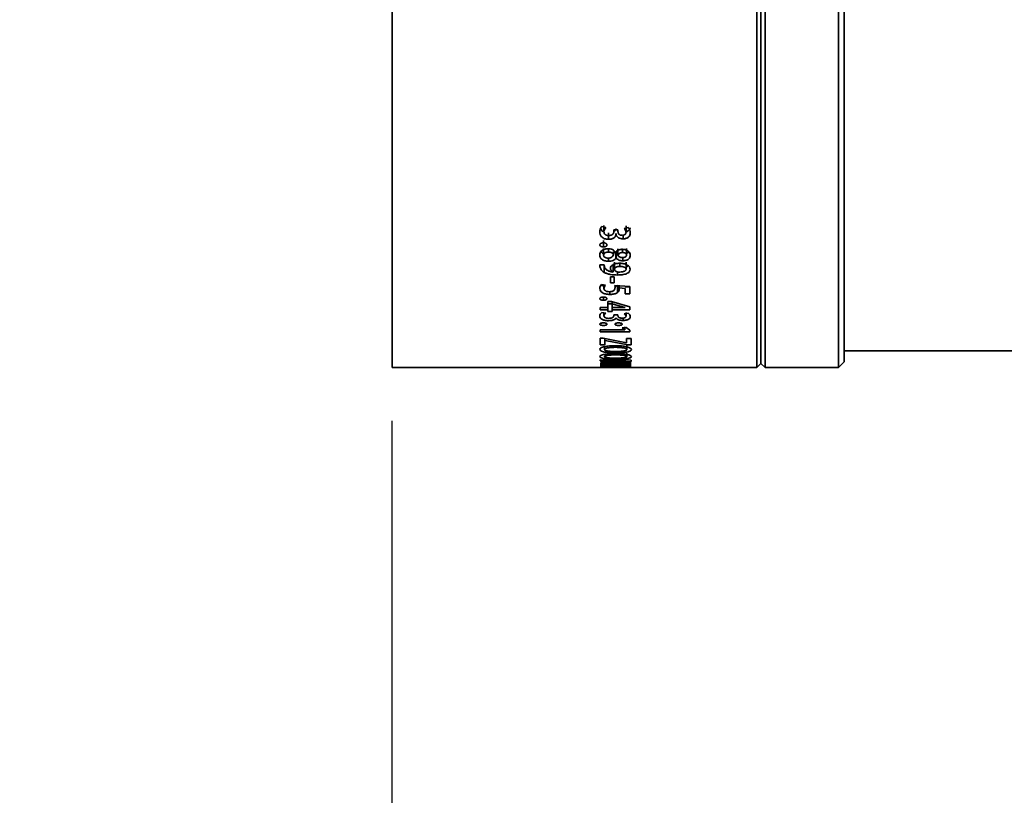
# Model space of a CAD drawing. Header units: millimetres. Extents: x 0 to 1118, y 0 to 864.
# Tile 66 of 86: x 393 to 422, y 498 to 522. Entities that reach past the tile are written whole.
import ezdxf

# ---------------------------------------------------------------- set-up
doc = ezdxf.new("R2010")
doc.units = ezdxf.units.MM
doc.layers.add('ALPHAREV', color=7, linetype='Continuous', lineweight=25)
doc.styles.add('SLDTEXTSTYLE0', font='TXT', dxfattribs={"width": 0.605})
doc.dimstyles.new('SLDDIMSTYLE0', dxfattribs={"dimtxt": 3.175, "dimasz": 4.572, "dimexe": 0, "dimexo": 0.0625, "dimgap": 0.79375, "dimtad": 0, "dimtih": 1, "dimtoh": 1, "dimdec": 0, "dimlfac": 4, "dimrnd": 1e-09, "dimzin": 12, "dimdsep": 46, "dimtxsty": 'SLDTEXTSTYLE0', "dimsah": 1, "dimcen": 0.09, "dimadec": 0, "dimazin": 3, "dimtfac": 1, "dimtofl": 0, "dimtmove": 0, "dimatfit": 3, "dimfxl": 1, "dimfrac": 2, "dimtolj": 1, "dimtzin": 12, "dimarcsym": 0})

# ---------------------------------------------------------------- blocks, each defined once
blk = doc.blocks.new('_D')
at = {"layer": 'ALPHAREV'}
for p, q in [((403.827, 509.456), (403.827, 348.138)), ((271.327, 384.956), (271.327, 348.138)), ((188.78, 359.484), (187.689, 359.484)), ((187.689, 359.484), (187.689, 354.611)), ((193.631, 359.484), (194.722, 359.484)), ((194.722, 359.484), (194.722, 354.611)), ((187.689, 354.611), (188.78, 354.611)), ((194.722, 354.611), (193.631, 354.611)), ((271.327, 349.738), (248.167, 349.738)), ((403.827, 349.738), (271.327, 349.738))]:
    blk.add_line(p, q, dxfattribs=at)
for points in [[(271.327, 349.738), (275.899, 348.976), (275.899, 350.5)], [(403.827, 349.738), (399.255, 350.5), (399.255, 348.976)]]:
    blk.add_solid(points, dxfattribs=at)
at = {"layer": 'ALPHAREV', "char_height": 3.175, "attachment_point": 1, "style": 'SLDTEXTSTYLE0'}
for s, insert in [('530', (179.321, 358.704)), ('21', (188.78, 358.704)), ('MIN', (197.004, 358.704)), ('LENS CLEARANCE FOR', (166.723, 353.103)), ('INSTALLATION/REMOVAL', (165.389, 348.231)), ('PLEASE OBSERVE PUBLISHED HAZARD DISTANCES', (136.902, 343.358))]:
    blk.add_mtext(s, dxfattribs=dict(at, insert=insert))

msp = doc.modelspace()

# ---------------------------------------------------------------- linework, layer by layer
at = {"color": 7, "linetype": 'Continuous', "lineweight": 35}
for p, q in [((403.827469, 511.056134), (403.827469, 545.806134)), ((414.777469, 511.056134), (414.777469, 545.806134)), ((414.902469, 511.181134), (414.902469, 545.681134)), ((415.027469, 511.056134), (415.027469, 545.806134)), ((417.225693, 511.056134), (417.225693, 545.806134)), ((417.402469, 511.232911), (417.402469, 545.629358)), ((410.246238, 515.267349), (410.123179, 515.292573)), ((410.191041, 515.32698), (410.191041, 515.135679)), ((410.609396, 515.191167), (410.48588, 515.191167)), ((410.48588, 515.140645), (410.48588, 515.191167)), ((410.609586, 515.142328), (410.609396, 515.191167)), ((410.914957, 515.263332), (410.795252, 515.238385)), ((410.853407, 515.311749), (410.853407, 515.120225)), ((410.172774, 514.879024), (410.172774, 514.681183)), ((410.327644, 515.104224), (410.327644, 514.909671)), ((410.550418, 515.081559), (410.550418, 515.03385)), ((410.550418, 515.03385), (410.553128, 515.033857)), ((410.553128, 515.084663), (410.553128, 515.033857)), ((410.767037, 515.031271), (410.767037, 514.925521)), ((410.178329, 514.435489), (410.178329, 514.636865)), ((410.322878, 514.527289), (410.322878, 514.624381)), ((410.604821, 514.425678), (410.604821, 514.627195)), ((410.745196, 514.512776), (410.745196, 514.609348)), ((410.866111, 514.435465), (410.866111, 514.636841)), ((410.325658, 514.351221), (410.325658, 514.250452)), ((410.479734, 514.44627), (410.479734, 514.54688)), ((410.540093, 514.527528), (410.535965, 514.527635)), ((410.551212, 514.547483), (410.551212, 514.344802)), ((410.551212, 514.344802), (410.555223, 514.34485)), ((410.555223, 514.54753), (410.588461, 514.518029)), ((410.555223, 514.54753), (410.555223, 514.34485)), ((410.757506, 514.360576), (410.757506, 514.265842)), ((410.199975, 514.14659), (410.066718, 514.146621)), ((410.066718, 514.146621), (410.069527, 514.08997)), ((410.191636, 514.12633), (410.191636, 513.9175)), ((410.198469, 514.146591), (410.198469, 514.131482)), ((410.202755, 514.09468), (410.199975, 514.14659)), ((410.46385, 514.137098), (410.46385, 513.928425)), ((410.46385, 514.058023), (410.525133, 514.053241)), ((410.507928, 514.013737), (410.507928, 514.221181)), ((410.670541, 514.097934), (410.670541, 514.189979)), ((410.853796, 514.013814), (410.853796, 514.221257)), ((410.496015, 513.787881), (410.383238, 513.787881)), ((410.383238, 513.601517), (410.383238, 513.787881)), ((410.46385, 513.928425), (410.462449, 513.926895)), ((410.496015, 513.601517), (410.496015, 513.787881)), ((410.59946, 513.940688), (410.59946, 513.837459)), ((410.2377, 513.532122), (410.114716, 513.549807)), ((410.191041, 513.538832), (410.191041, 513.432047)), ((410.383238, 513.601517), (410.496015, 513.601517)), ((410.966183, 513.494834), (410.514791, 513.52507)), ((410.514791, 513.52507), (410.523018, 513.462605)), ((410.591915, 513.526574), (410.591915, 513.308989)), ((410.644531, 513.448007), (410.827992, 513.43488)), ((410.648502, 513.516113), (410.648502, 513.415437)), ((410.827992, 513.48649), (410.966183, 513.48649)), ((410.827992, 513.26832), (410.827992, 513.43488)), ((410.966183, 513.26832), (410.966183, 513.494834)), ((410.172774, 513.174517), (410.172774, 513.079018)), ((410.366758, 513.340461), (410.366758, 513.255027)), ((410.827992, 513.26832), (410.966183, 513.26832)), ((410.078263, 512.792332), (410.078263, 512.863255)), ((410.306994, 512.863255), (410.078263, 512.863255)), ((410.414941, 513.046613), (410.306994, 513.046613)), ((410.306994, 512.863255), (410.306994, 513.046613)), ((410.306994, 512.968181), (410.432479, 512.968181)), ((410.306994, 512.792332), (410.306994, 512.863255)), ((410.966183, 512.88097), (410.414941, 513.046613)), ((410.432479, 512.972645), (410.432479, 513.017351)), ((410.432479, 512.972645), (410.432479, 513.017351)), ((410.432479, 512.972645), (410.435206, 512.972018)), ((410.432479, 512.863255), (410.432479, 512.972645)), ((410.673917, 512.863255), (410.432479, 512.863255)), ((410.432479, 512.792332), (410.432479, 512.863255)), ((410.435206, 512.972018), (410.435206, 513.046613)), ((410.435206, 512.972018), (410.677976, 512.898151)), ((410.677976, 512.898151), (410.827992, 512.863255)), ((410.827992, 512.863255), (410.827992, 512.860787)), ((410.966183, 512.792332), (410.966183, 512.88097)), ((410.078263, 512.792332), (410.306994, 512.792332)), ((410.246238, 512.693351), (410.123179, 512.709746)), ((410.191041, 512.711969), (410.191041, 512.608354)), ((410.306994, 512.742445), (410.306994, 512.792332)), ((410.306994, 512.742445), (410.432479, 512.742445)), ((410.432479, 512.742445), (410.432479, 512.792332)), ((410.432479, 512.792332), (410.966183, 512.792332)), ((410.609396, 512.644053), (410.48588, 512.644053)), ((410.48588, 512.611542), (410.48588, 512.644053)), ((410.550418, 512.543311), (410.553128, 512.543316)), ((410.609586, 512.612623), (410.609396, 512.644053)), ((410.767037, 512.541672), (410.767037, 512.474802)), ((410.914957, 512.690744), (410.795252, 512.67457)), ((410.853407, 512.712348), (410.853407, 512.598444)), ((410.85962, 512.262748), (410.732581, 512.252218)), ((410.732581, 512.252218), (410.814541, 512.193387)), ((410.814541, 512.280887), (410.814541, 512.193387)), ((410.966183, 512.184613), (410.85962, 512.262748)), ((410.814541, 512.19241), (410.078263, 512.19241)), ((410.078263, 512.135038), (410.078263, 512.19241)), ((410.078263, 512.135038), (410.966183, 512.135038)), ((410.170387, 511.944989), (410.078264, 511.944989)), ((410.078264, 511.738148), (410.078264, 511.944989)), ((410.861987, 511.802131), (410.170387, 511.944989)), ((410.216455, 511.935473), (410.216455, 511.875143)), ((410.814541, 512.19241), (410.814541, 512.193387)), ((411.004305, 511.931654), (410.866113, 511.931654)), ((410.866113, 511.802131), (410.866113, 511.931654)), ((410.966183, 512.135038), (410.966183, 512.184613)), ((411.004305, 511.740033), (411.004305, 511.931654)), ((410.078264, 511.738148), (410.216455, 511.738148)), ((410.202755, 511.600741), (410.202755, 511.651727)), ((410.216455, 511.875143), (410.221984, 511.875143)), ((410.216455, 511.738148), (410.216455, 511.875143)), ((410.221984, 511.875143), (410.906756, 511.740033)), ((410.866113, 511.802131), (410.861987, 511.802131)), ((410.880006, 511.600769), (410.880006, 511.728664)), ((410.906756, 511.740033), (411.004305, 511.740033)), ((410.880006, 511.386978), (410.880006, 511.48553)), ((417.402469, 511.556134), (448.452469, 511.556134)), ((403.827469, 511.056134), (410.078264, 511.056134)), ((411.003114, 511.277089), (410.078263, 511.287019)), ((410.078263, 511.262073), (410.078263, 511.287019)), ((410.078263, 511.262073), (410.449135, 511.258923)), ((410.454716, 511.174697), (410.078263, 511.172643)), ((410.078263, 511.154369), (411.003114, 511.160139)), ((411.004305, 511.112583), (410.078264, 511.112583)), ((410.078264, 511.077274), (410.216455, 511.077274)), ((411.004305, 511.071361), (410.078264, 511.071361)), ((410.078264, 511.057007), (410.078264, 511.071361)), ((410.078264, 511.057007), (410.216455, 511.057007)), ((410.078264, 511.056142), (410.078264, 511.056196)), ((411.004305, 511.056142), (410.078264, 511.056142)), ((410.483506, 511.242133), (410.089212, 511.224535)), ((410.089212, 511.206905), (410.488822, 511.189734)), ((410.216455, 511.112583), (410.216455, 511.100174)), ((410.216455, 511.100174), (411.004305, 511.100174)), ((410.216455, 511.077274), (410.216455, 511.100174)), ((410.216455, 511.071361), (410.216455, 511.065283)), ((410.216455, 511.057007), (410.216455, 511.065283)), ((410.216455, 511.065283), (410.485371, 511.065283)), ((410.309545, 511.21421), (410.629838, 511.225871)), ((410.309575, 511.21364), (410.309545, 511.21421)), ((410.631149, 511.201539), (410.309575, 511.21364)), ((410.449135, 511.258923), (410.841891, 511.256419)), ((410.84189, 511.176), (410.454716, 511.174697)), ((410.84189, 511.256005), (410.483506, 511.242133)), ((410.485371, 511.071361), (410.485371, 511.065283)), ((410.485371, 511.057468), (410.485371, 511.065283)), ((410.485371, 511.057468), (410.622612, 511.057468)), ((410.488822, 511.189734), (410.841891, 511.176464)), ((410.622612, 511.071361), (410.622612, 511.065283)), ((410.622612, 511.057468), (410.622612, 511.065283)), ((410.622612, 511.065283), (410.866113, 511.065283)), ((410.629838, 511.225871), (411.003114, 511.243136)), ((411.003114, 511.185519), (410.631149, 511.201539)), ((410.841891, 511.256419), (410.84189, 511.256005)), ((410.841891, 511.176464), (410.84189, 511.176)), ((410.866113, 511.071361), (410.866113, 511.065283)), ((410.866113, 511.057225), (410.866113, 511.065283)), ((410.866113, 511.057225), (411.004305, 511.057225)), ((411.003114, 511.243136), (411.003114, 511.277089)), ((411.004305, 511.057225), (411.004305, 511.071361)), ((411.004305, 511.056134), (414.777469, 511.056134)), ((414.777469, 511.056134), (414.902469, 511.181134)), ((414.902469, 511.181134), (415.027469, 511.056134)), ((415.027469, 511.056134), (417.225693, 511.056134)), ((417.225693, 511.056134), (417.402469, 511.232911))]:
    msp.add_line(p, q, dxfattribs=at)
at = {"color": 7, "linetype": 'Continuous', "lineweight": 18}
msp.add_line((410.069527, 514.146621), (410.069527, 514.08997), dxfattribs=at)
at = {"color": 7, "linetype": 'Continuous', "lineweight": 35}
for points, knots in [([(410.123179, 515.292573), (410.105856, 515.26657), (410.071168, 515.214502), (410.067429, 515.158482), (410.065556, 515.13044)], [0, 0, 0, 0, 0.499407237, 1, 1, 1, 1]), ([(410.088245, 515.230211), (410.097909, 515.211041), (410.113767, 515.179583), (410.154898, 515.147537), (410.181643, 515.135932), (410.191792, 515.131529)], [0, 0, 0, 0, 0.491857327, 0.807176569, 1, 1, 1, 1]), ([(410.191041, 515.135679), (410.193963, 515.158616), (410.199808, 515.204492), (410.230761, 515.246396), (410.246238, 515.267349)], [0, 0, 0, 0, 0.499993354, 1, 1, 1, 1]), ([(410.48588, 515.14727), (410.500143, 515.157303), (410.532381, 515.179982), (410.543961, 515.209923), (410.550418, 515.226617)], [0, 0, 0, 0, 0.442421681, 1, 1, 1, 1]), ([(410.553128, 515.226624), (410.561632, 515.211939), (410.576992, 515.185417), (410.607538, 515.165132), (410.621172, 515.156078)], [0, 0, 0, 0, 0.553667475, 1, 1, 1, 1]), ([(410.795252, 515.238385), (410.811685, 515.219578), (410.843961, 515.182639), (410.850297, 515.140774), (410.853407, 515.120225)], [0, 0, 0, 0, 0.509154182, 1, 1, 1, 1]), ([(410.890684, 515.146928), (410.893667, 515.148185), (410.909927, 515.155037), (410.942529, 515.180745), (410.96899, 515.218522), (410.97245, 515.248917), (410.973605, 515.259062)], [0, 0, 0, 0, 0.053462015, 0.291337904, 0.763467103, 1, 1, 1, 1]), ([(410.978891, 515.09741), (410.976612, 515.126273), (410.972061, 515.183924), (410.933975, 515.236886), (410.914957, 515.263332)], [0, 0, 0, 0, 0.500655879, 1, 1, 1, 1]), ([(410.065556, 515.13044), (410.067817, 515.104363), (410.07233, 515.052297), (410.109017, 514.990449), (410.160474, 514.95036), (410.209304, 514.926913), (410.266625, 514.912197), (410.3073, 514.910513), (410.327644, 514.909671)], [0, 0, 0, 0, 0.250301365, 0.499767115, 0.624895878, 0.749905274, 0.874918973, 1, 1, 1, 1]), ([(410.334394, 515.020711), (410.323525, 515.020965), (410.302022, 515.021469), (410.271199, 515.029191), (410.244512, 515.040921), (410.214865, 515.061243), (410.195231, 515.094269), (410.19244, 515.121854), (410.191041, 515.135679)], [0, 0, 0, 0, 0.125672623, 0.248637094, 0.378728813, 0.500453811, 0.74964965, 1, 1, 1, 1]), ([(410.327644, 514.909671), (410.354663, 514.911336), (410.395191, 514.913834), (410.444239, 514.928734), (410.486955, 514.949465), (410.529732, 514.983889), (410.543521, 515.017193), (410.550418, 515.03385)], [0, 0, 0, 0, 0.249839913, 0.374735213, 0.500308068, 0.750070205, 1, 1, 1, 1]), ([(410.48588, 515.140645), (410.485598, 515.133394), (410.485035, 515.118899), (410.475495, 515.090637), (410.457393, 515.063833), (410.428841, 515.041474), (410.390758, 515.025348), (410.356919, 515.022564), (410.334394, 515.020711)], [0, 0, 0, 0, 0.125417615, 0.250743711, 0.500760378, 0.625816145, 0.750924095, 1, 1, 1, 1]), ([(410.553128, 515.033857), (410.562022, 515.019208), (410.579784, 514.989953), (410.627236, 514.953228), (410.692978, 514.929211), (410.742342, 514.926751), (410.767037, 514.925521)], [0, 0, 0, 0, 0.250584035, 0.500407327, 0.750071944, 1, 1, 1, 1]), ([(410.738644, 515.029047), (410.728487, 515.029679), (410.708197, 515.030941), (410.679738, 515.038567), (410.655356, 515.050658), (410.63274, 515.072422), (410.613514, 515.103047), (410.610895, 515.129234), (410.609586, 515.142328)], [0, 0, 0, 0, 0.1251917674, 0.2500834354, 0.3749628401, 0.4999550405, 0.7499853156, 1, 1, 1, 1]), ([(410.853407, 515.120225), (410.852382, 515.109149), (410.850357, 515.087243), (410.834137, 515.060875), (410.810516, 515.044812), (410.788891, 515.035551), (410.764435, 515.029788), (410.747229, 515.029294), (410.738644, 515.029047)], [0, 0, 0, 0, 0.25164563, 0.497690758, 0.62560275, 0.749963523, 0.875238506, 1, 1, 1, 1]), ([(410.767037, 514.925521), (410.775097, 514.925645), (410.791213, 514.925893), (410.822979, 514.929406), (410.861181, 514.93816), (410.900736, 514.95608), (410.943612, 514.986712), (410.97338, 515.035739), (410.977051, 515.076826), (410.978891, 515.09741)], [0, 0, 0, 0, 0.062664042, 0.12530215, 0.250315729, 0.375343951, 0.500420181, 0.749713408, 1, 1, 1, 1]), ([(410.303619, 514.62602), (410.285278, 514.625308), (410.248604, 514.623885), (410.197247, 514.610618), (410.153228, 514.590487), (410.105191, 514.5568), (410.072355, 514.503858), (410.067827, 514.4605), (410.065559, 514.438777)], [0, 0, 0, 0, 0.125061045, 0.250076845, 0.375163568, 0.500296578, 0.749647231, 1, 1, 1, 1]), ([(410.172774, 514.805433), (410.16591, 514.805209), (410.15219, 514.804763), (410.132057, 514.801706), (410.113262, 514.796338), (410.096531, 514.788643), (410.082677, 514.779161), (410.06904, 514.764205), (410.066959, 514.751519), (410.065563, 514.743014)], [0, 0, 0, 0, 0.125263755, 0.25038317, 0.375722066, 0.500539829, 0.628027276, 0.750594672, 1, 1, 1, 1]), ([(410.065563, 514.743014), (410.0669, 514.734506), (410.068895, 514.721808), (410.08238, 514.706881), (410.096211, 514.697429), (410.112987, 514.689846), (410.138334, 514.682975), (410.159006, 514.681899), (410.172774, 514.681183)], [0, 0, 0, 0, 0.249654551, 0.372598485, 0.499920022, 0.625079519, 0.750305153, 1, 1, 1, 1]), ([(410.279991, 514.742955), (410.279562, 514.747188), (410.278705, 514.755647), (410.272862, 514.767929), (410.262885, 514.779161), (410.249085, 514.788726), (410.232412, 514.796355), (410.207278, 514.803602), (410.186559, 514.804701), (410.172774, 514.805433)], [0, 0, 0, 0, 0.1252049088, 0.2502270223, 0.3744538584, 0.500243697, 0.6247728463, 0.7503499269, 1, 1, 1, 1]), ([(410.172774, 514.681183), (410.179664, 514.681384), (410.193436, 514.681786), (410.213651, 514.684726), (410.232831, 514.68961), (410.249504, 514.697235), (410.263367, 514.706662), (410.276652, 514.721688), (410.278657, 514.734455), (410.279991, 514.742955)], [0, 0, 0, 0, 0.125294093, 0.250457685, 0.376147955, 0.500674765, 0.625762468, 0.750838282, 1, 1, 1, 1]), ([(410.535965, 514.527635), (410.530596, 514.534483), (410.519861, 514.548175), (410.492294, 514.573599), (410.448287, 514.60132), (410.379315, 514.622681), (410.328868, 514.624906), (410.303619, 514.62602)], [0, 0, 0, 0, 0.125364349, 0.250660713, 0.50050605, 0.750006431, 1, 1, 1, 1]), ([(410.738247, 514.60988), (410.727629, 514.609636), (410.706402, 514.609146), (410.665101, 514.602873), (410.617262, 514.588187), (410.570936, 514.561026), (410.55038, 514.5387), (410.540093, 514.527528)], [0, 0, 0, 0, 0.125227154, 0.250354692, 0.500018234, 0.749804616, 1, 1, 1, 1]), ([(410.978891, 514.430497), (410.976494, 514.451742), (410.971706, 514.494178), (410.933529, 514.544452), (410.886542, 514.577144), (410.842254, 514.595875), (410.791814, 514.607301), (410.756109, 514.60902), (410.738247, 514.60988)], [0, 0, 0, 0, 0.250120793, 0.499603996, 0.627774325, 0.749795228, 0.874830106, 1, 1, 1, 1]), ([(410.065559, 514.438777), (410.067827, 514.415842), (410.072355, 514.37005), (410.112184, 514.316556), (410.163612, 514.282547), (410.212455, 514.263779), (410.267522, 514.252568), (410.306273, 514.251157), (410.325658, 514.250452)], [0, 0, 0, 0, 0.250222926, 0.49958965, 0.627396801, 0.749712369, 0.874796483, 1, 1, 1, 1]), ([(410.103544, 514.541686), (410.110199, 514.531576), (410.123927, 514.510724), (410.153376, 514.491303), (410.174148, 514.483733), (410.178329, 514.482209)], [0, 0, 0, 0, 0.429096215, 0.885091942, 1, 1, 1, 1]), ([(410.31176, 514.345616), (410.292757, 514.346879), (410.264297, 514.348772), (410.231796, 514.360653), (410.204763, 514.376257), (410.187471, 514.396801), (410.179672, 514.418665), (410.178777, 514.429875), (410.178329, 514.435489)], [0, 0, 0, 0, 0.249269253, 0.373334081, 0.499693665, 0.749083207, 0.87434778, 1, 1, 1, 1]), ([(410.178333, 514.435489), (410.180088, 514.447225), (410.182737, 514.464951), (410.198763, 514.486695), (410.216483, 514.501037), (410.238743, 514.512731), (410.264662, 514.52147), (410.293192, 514.526797), (410.312978, 514.527125), (410.322878, 514.527289)], [0, 0, 0, 0, 0.249708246, 0.377143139, 0.499782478, 0.625654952, 0.749894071, 0.874854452, 1, 1, 1, 1]), ([(410.479734, 514.44627), (410.465808, 514.42156), (410.448345, 514.390573), (410.403155, 514.362953), (410.366196, 514.349056), (410.333561, 514.346994), (410.31176, 514.345616)], [0, 0, 0, 0, 0.499341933, 0.626185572, 0.750272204, 1, 1, 1, 1]), ([(410.322878, 514.527289), (410.341569, 514.526145), (410.378938, 514.523856), (410.427073, 514.504706), (410.455066, 514.482159), (410.471168, 514.462102), (410.476878, 514.451548), (410.479734, 514.44627)], [0, 0, 0, 0, 0.249629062, 0.499112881, 0.749108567, 0.874515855, 1, 1, 1, 1]), ([(410.325658, 514.250452), (410.350385, 514.25164), (410.399793, 514.254014), (410.466558, 514.274564), (410.519141, 514.305666), (410.540519, 514.331754), (410.551212, 514.344802)], [0, 0, 0, 0, 0.250055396, 0.499634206, 0.749730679, 1, 1, 1, 1]), ([(410.479734, 514.489112), (410.492422, 514.495793), (410.514198, 514.50726), (410.536318, 514.527938), (410.546249, 514.54097), (410.551212, 514.547483)], [0, 0, 0, 0, 0.411204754, 0.705749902, 1, 1, 1, 1]), ([(410.555223, 514.34485), (410.566045, 514.334001), (410.587665, 514.312329), (410.634837, 514.286343), (410.693255, 514.269162), (410.736094, 514.266948), (410.757506, 514.265842)], [0, 0, 0, 0, 0.250456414, 0.500345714, 0.750254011, 1, 1, 1, 1]), ([(410.604821, 514.425678), (410.616737, 514.446458), (410.631736, 514.472613), (410.669264, 514.496677), (410.692081, 514.505873), (410.717806, 514.511622), (410.736061, 514.512391), (410.745196, 514.512776)], [0, 0, 0, 0, 0.498797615, 0.627826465, 0.749360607, 0.874572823, 1, 1, 1, 1]), ([(410.739637, 514.359812), (410.723928, 514.360788), (410.692537, 514.362738), (410.652078, 514.378149), (410.621401, 514.399563), (410.610349, 514.416971), (410.604821, 514.425678)], [0, 0, 0, 0, 0.249914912, 0.4994156, 0.749626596, 1, 1, 1, 1]), ([(410.866111, 514.435465), (410.86468, 514.425432), (410.862508, 514.410208), (410.848858, 514.391707), (410.827439, 514.37611), (410.797714, 514.365829), (410.765099, 514.360275), (410.748127, 514.359967), (410.739637, 514.359812)], [0, 0, 0, 0, 0.249940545, 0.379276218, 0.500150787, 0.749508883, 0.874686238, 1, 1, 1, 1]), ([(410.745196, 514.512776), (410.761891, 514.511788), (410.786992, 514.510303), (410.816246, 514.500444), (410.835085, 514.490799), (410.84983, 514.478701), (410.862952, 514.460327), (410.864855, 514.445354), (410.866111, 514.435465)], [0, 0, 0, 0, 0.249308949, 0.374862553, 0.499716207, 0.621423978, 0.749936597, 1, 1, 1, 1]), ([(410.757506, 514.265842), (410.774233, 514.266429), (410.807678, 514.267604), (410.854583, 514.278996), (410.895303, 514.29606), (410.940988, 514.324707), (410.972424, 514.371524), (410.976732, 514.410812), (410.978891, 514.430497)], [0, 0, 0, 0, 0.125082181, 0.250108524, 0.375262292, 0.500371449, 0.749661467, 1, 1, 1, 1]), ([(410.866111, 514.488687), (410.87559, 514.492374), (410.898739, 514.501379), (410.925082, 514.515668), (410.933436, 514.528387), (410.93582, 514.532018)], [0, 0, 0, 0, 0.331319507, 0.809122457, 1, 1, 1, 1]), ([(410.069527, 514.08997), (410.076718, 514.058003), (410.091081, 513.99415), (410.158146, 513.943029), (410.191636, 513.9175)], [0, 0, 0, 0, 0.500637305, 1, 1, 1, 1]), ([(410.269071, 513.991171), (410.251486, 514.00699), (410.216289, 514.038654), (410.207269, 514.075995), (410.202755, 514.09468)], [0, 0, 0, 0, 0.499615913, 1, 1, 1, 1]), ([(410.462449, 513.926895), (410.424778, 513.93261), (410.349529, 513.944027), (410.295868, 513.975469), (410.269071, 513.991171)], [0, 0, 0, 0, 0.500617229, 1, 1, 1, 1]), ([(410.661011, 514.191043), (410.624863, 514.189243), (410.570568, 514.186539), (410.504949, 514.168631), (410.461944, 514.149725), (410.427012, 514.126114), (410.392948, 514.089657), (410.387714, 514.05914), (410.384231, 514.038828)], [0, 0, 0, 0, 0.249791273, 0.375193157, 0.50014153, 0.625090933, 0.750465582, 1, 1, 1, 1]), ([(410.384231, 514.038828), (410.387338, 514.018228), (410.392003, 513.987304), (410.425084, 513.950177), (410.45093, 513.935675), (410.46385, 513.928425)], [0, 0, 0, 0, 0.499463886, 0.749783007, 1, 1, 1, 1]), ([(410.507928, 514.013737), (410.509939, 514.025349), (410.51296, 514.042791), (410.533189, 514.063409), (410.561711, 514.080397), (410.599202, 514.091611), (410.639502, 514.096991), (410.660191, 514.097619), (410.670541, 514.097934)], [0, 0, 0, 0, 0.249579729, 0.37488672, 0.499864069, 0.749268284, 0.874572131, 1, 1, 1, 1]), ([(410.58159, 513.932254), (410.570179, 513.937049), (410.547348, 513.946643), (410.52373, 513.966953), (410.512837, 513.985993), (410.508747, 514.001766), (410.508201, 514.009746), (410.507928, 514.013737)], [0, 0, 0, 0, 0.24967311, 0.499558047, 0.749450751, 0.874700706, 1, 1, 1, 1]), ([(410.59946, 513.837459), (410.645661, 513.838864), (410.737924, 513.84167), (410.846397, 513.867635), (410.915888, 513.901108), (410.966543, 513.944511), (410.973836, 513.983275), (410.978692, 514.009084)], [0, 0, 0, 0, 0.250458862, 0.500170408, 0.625422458, 0.75060391, 1, 1, 1, 1]), ([(410.853704, 514.013811), (410.85273, 514.006654), (410.850784, 513.992348), (410.836591, 513.972441), (410.812273, 513.955558), (410.769167, 513.939761), (410.706733, 513.928295), (410.655352, 513.927362), (410.62964, 513.926895)], [0, 0, 0, 0, 0.1251218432, 0.2500935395, 0.3697687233, 0.4999156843, 0.7497358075, 1, 1, 1, 1]), ([(410.978692, 514.009084), (410.9745, 514.032646), (410.968202, 514.068045), (410.929704, 514.110759), (410.889798, 514.138676), (410.840657, 514.161276), (410.766423, 514.184651), (410.703143, 514.188488), (410.661011, 514.191043)], [0, 0, 0, 0, 0.24973768, 0.375202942, 0.500133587, 0.62536988, 0.750564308, 1, 1, 1, 1]), ([(410.670541, 514.097934), (410.692595, 514.097058), (410.736639, 514.09531), (410.787943, 514.081844), (410.820863, 514.065225), (410.839638, 514.049742), (410.849158, 514.035116), (410.852909, 514.022959), (410.853505, 514.016811), (410.853804, 514.013737)], [0, 0, 0, 0, 0.250112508, 0.499498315, 0.62467304, 0.749703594, 0.874665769, 0.937325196, 1, 1, 1, 1]), ([(410.862246, 514.08644), (410.881394, 514.093781), (410.903425, 514.102228), (410.917318, 514.114571), (410.919137, 514.116187)], [0, 0, 0, 0, 0.869122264, 1, 1, 1, 1]), ([(410.191636, 513.9175), (410.219689, 513.904145), (410.275826, 513.877419), (410.413414, 513.844244), (410.525076, 513.840172), (410.59946, 513.837459)], [0, 0, 0, 0, 0.250081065, 0.500436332, 1, 1, 1, 1]), ([(410.62964, 513.926895), (410.621326, 513.927008), (410.604736, 513.927234), (410.589294, 513.930583), (410.58159, 513.932254)], [0, 0, 0, 0, 0.5010813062, 1, 1, 1, 1]), ([(410.114716, 513.549807), (410.099966, 513.530253), (410.070443, 513.491115), (410.067186, 513.449876), (410.065556, 513.429242)], [0, 0, 0, 0, 0.499629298, 1, 1, 1, 1]), ([(410.065556, 513.429242), (410.068616, 513.407495), (410.074722, 513.364086), (410.1235, 513.314534), (410.184628, 513.284317), (410.239771, 513.26723), (410.301879, 513.256936), (410.345127, 513.255664), (410.366758, 513.255027)], [0, 0, 0, 0, 0.250159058, 0.499333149, 0.624501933, 0.749621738, 0.87477137, 1, 1, 1, 1]), ([(410.115766, 513.549656), (410.123041, 513.54127), (410.138845, 513.523053), (410.176541, 513.50545), (410.204282, 513.497508), (410.213546, 513.494856)], [0, 0, 0, 0, 0.362317, 0.787046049, 1, 1, 1, 1]), ([(410.191041, 513.432047), (410.193262, 513.449283), (410.197703, 513.483749), (410.224369, 513.516), (410.2377, 513.532122)], [0, 0, 0, 0, 0.500100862, 1, 1, 1, 1]), ([(410.354448, 513.335362), (410.330763, 513.336771), (410.295156, 513.338889), (410.254909, 513.351832), (410.223498, 513.369383), (410.19643, 513.396382), (410.192838, 513.420154), (410.191041, 513.432047)], [0, 0, 0, 0, 0.249456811, 0.37501354, 0.499940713, 0.749815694, 1, 1, 1, 1]), ([(410.523018, 513.462605), (410.521938, 513.448101), (410.51978, 513.419134), (410.501753, 513.38368), (410.470209, 513.359546), (410.437666, 513.345289), (410.397576, 513.336441), (410.368833, 513.335722), (410.354448, 513.335362)], [0, 0, 0, 0, 0.250495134, 0.500311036, 0.62528928, 0.750168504, 0.874964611, 1, 1, 1, 1]), ([(410.515135, 513.49244), (410.52682, 513.495656), (410.55745, 513.504083), (410.578744, 513.517979), (410.591915, 513.526574)], [0, 0, 0, 0, 0.381505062, 1, 1, 1, 1]), ([(410.591915, 513.308989), (410.609176, 513.325527), (410.643749, 513.358654), (410.646916, 513.396491), (410.648502, 513.415437)], [0, 0, 0, 0, 0.499256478, 1, 1, 1, 1]), ([(410.648502, 513.415437), (410.6484, 513.42087), (410.648195, 513.431736), (410.645752, 513.442583), (410.644531, 513.448007)], [0, 0, 0, 0, 0.50000751, 1, 1, 1, 1]), ([(410.172774, 513.174517), (410.16591, 513.174345), (410.15219, 513.174001), (410.132057, 513.171644), (410.113262, 513.167505), (410.096531, 513.161574), (410.082677, 513.15427), (410.06904, 513.142755), (410.066959, 513.133001), (410.065563, 513.126461)], [0, 0, 0, 0, 0.125263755, 0.25038317, 0.375722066, 0.500539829, 0.628027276, 0.750594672, 1, 1, 1, 1]), ([(410.065563, 513.126461), (410.0669, 513.119924), (410.068895, 513.110168), (410.08238, 513.098715), (410.096211, 513.091467), (410.112987, 513.085654), (410.138334, 513.08039), (410.159006, 513.079566), (410.172774, 513.079018)], [0, 0, 0, 0, 0.249654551, 0.372598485, 0.499920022, 0.625079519, 0.750305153, 1, 1, 1, 1]), ([(410.279991, 513.126416), (410.279562, 513.12967), (410.278705, 513.136173), (410.272862, 513.145623), (410.262885, 513.15427), (410.249085, 513.161638), (410.232412, 513.167518), (410.207278, 513.173106), (410.186559, 513.173953), (410.172774, 513.174517)], [0, 0, 0, 0, 0.125204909, 0.250227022, 0.374453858, 0.500243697, 0.624772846, 0.750349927, 1, 1, 1, 1]), ([(410.172774, 513.079018), (410.179664, 513.079172), (410.193436, 513.079479), (410.213651, 513.081731), (410.232831, 513.085474), (410.249504, 513.091318), (410.263367, 513.098548), (410.276652, 513.110076), (410.278657, 513.119885), (410.279991, 513.126416)], [0, 0, 0, 0, 0.125294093, 0.250457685, 0.376147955, 0.500674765, 0.625762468, 0.750838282, 1, 1, 1, 1]), ([(410.366758, 513.255027), (410.37766, 513.255198), (410.39946, 513.255539), (410.442729, 513.258352), (410.494963, 513.266472), (410.55151, 513.283554), (410.578449, 513.300512), (410.591915, 513.308989)], [0, 0, 0, 0, 0.125278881, 0.250504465, 0.500443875, 0.750298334, 1, 1, 1, 1]), ([(410.827992, 512.860787), (410.802341, 512.861546), (410.751039, 512.863063), (410.699624, 512.863191), (410.673917, 512.863255)], [0, 0, 0, 0, 0.500000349, 1, 1, 1, 1]), ([(410.123179, 512.709746), (410.105856, 512.692852), (410.071168, 512.659025), (410.067429, 512.623018), (410.065556, 512.604993)], [0, 0, 0, 0, 0.499407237, 1, 1, 1, 1]), ([(410.065556, 512.604993), (410.067817, 512.5883), (410.07233, 512.554972), (410.109017, 512.515754), (410.160474, 512.490439), (410.209304, 512.475674), (410.266625, 512.466425), (410.3073, 512.465368), (410.327644, 512.464839)], [0, 0, 0, 0, 0.250301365, 0.499767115, 0.624895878, 0.749905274, 0.874918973, 1, 1, 1, 1]), ([(410.191041, 512.608354), (410.193963, 512.623099), (410.199808, 512.65259), (410.230761, 512.679764), (410.246238, 512.693351)], [0, 0, 0, 0, 0.499993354, 1, 1, 1, 1]), ([(410.334394, 512.534964), (410.323525, 512.535125), (410.302022, 512.535445), (410.271199, 512.540349), (410.244512, 512.547806), (410.214865, 512.560742), (410.195231, 512.581808), (410.19244, 512.599492), (410.191041, 512.608354)], [0, 0, 0, 0, 0.125672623, 0.248637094, 0.378728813, 0.500453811, 0.74964965, 1, 1, 1, 1]), ([(410.327644, 512.464839), (410.354663, 512.465884), (410.395191, 512.467453), (410.444239, 512.476821), (410.486955, 512.489876), (410.529732, 512.511596), (410.543521, 512.532737), (410.550418, 512.543311)], [0, 0, 0, 0, 0.249839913, 0.374735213, 0.500308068, 0.750070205, 1, 1, 1, 1]), ([(410.48588, 512.611542), (410.485598, 512.606889), (410.485035, 512.597588), (410.475495, 512.579499), (410.457393, 512.562391), (410.428841, 512.548157), (410.390758, 512.537907), (410.356919, 512.53614), (410.334394, 512.534964)], [0, 0, 0, 0, 0.125417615, 0.250743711, 0.500760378, 0.625816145, 0.750924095, 1, 1, 1, 1]), ([(410.553128, 512.543316), (410.562022, 512.534014), (410.579784, 512.51544), (410.627236, 512.492247), (410.692978, 512.477122), (410.742342, 512.475575), (410.767037, 512.474802)], [0, 0, 0, 0, 0.250584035, 0.500407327, 0.750071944, 1, 1, 1, 1]), ([(410.738644, 512.540258), (410.728487, 512.54066), (410.708197, 512.541462), (410.679738, 512.546309), (410.655356, 512.554003), (410.63274, 512.56787), (410.613514, 512.587425), (410.610895, 512.604224), (410.609586, 512.612623)], [0, 0, 0, 0, 0.1251917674, 0.2500834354, 0.3749628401, 0.4999550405, 0.7499853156, 1, 1, 1, 1]), ([(410.853407, 512.598444), (410.852382, 512.591352), (410.850357, 512.577325), (410.834137, 512.56051), (410.810516, 512.550282), (410.788891, 512.544392), (410.764435, 512.540729), (410.747229, 512.540415), (410.738644, 512.540258)], [0, 0, 0, 0, 0.25164563, 0.497690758, 0.62560275, 0.749963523, 0.875238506, 1, 1, 1, 1]), ([(410.767037, 512.474802), (410.775097, 512.47488), (410.791213, 512.475036), (410.822979, 512.477246), (410.861181, 512.482756), (410.900736, 512.494051), (410.943612, 512.513398), (410.97338, 512.544464), (410.977051, 512.570696), (410.978891, 512.583838)], [0, 0, 0, 0, 0.062664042, 0.12530215, 0.250315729, 0.375343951, 0.500420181, 0.749713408, 1, 1, 1, 1]), ([(410.795252, 512.67457), (410.811685, 512.662402), (410.843961, 512.638504), (410.850297, 512.611633), (410.853407, 512.598444)], [0, 0, 0, 0, 0.509154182, 1, 1, 1, 1]), ([(410.978891, 512.583838), (410.976612, 512.602336), (410.972061, 512.639284), (410.933975, 512.673605), (410.914957, 512.690744)], [0, 0, 0, 0, 0.500655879, 1, 1, 1, 1]), ([(410.172178, 512.399714), (410.165339, 512.399573), (410.151669, 512.399291), (410.125041, 512.396762), (410.10103, 512.391172), (410.082555, 512.383416), (410.06937, 512.374097), (410.067085, 512.366268), (410.065563, 512.361053)], [0, 0, 0, 0, 0.125421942, 0.2506939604, 0.4999480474, 0.6251674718, 0.7503713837, 1, 1, 1, 1]), ([(410.065563, 512.361053), (410.067021, 512.355843), (410.06921, 512.348021), (410.08227, 512.338796), (410.096133, 512.333028), (410.112692, 512.328397), (410.137855, 512.324115), (410.158457, 512.323453), (410.172178, 512.323013)], [0, 0, 0, 0, 0.249582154, 0.374737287, 0.499896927, 0.625082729, 0.75031758, 1, 1, 1, 1]), ([(410.279991, 512.361017), (410.279558, 512.363637), (410.278692, 512.368874), (410.272846, 512.376501), (410.262692, 512.383449), (410.248789, 512.389373), (410.232013, 512.394091), (410.206783, 512.398582), (410.186002, 512.399262), (410.172178, 512.399714)], [0, 0, 0, 0, 0.125182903, 0.250163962, 0.374532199, 0.500241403, 0.624722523, 0.750368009, 1, 1, 1, 1]), ([(410.172178, 512.323013), (410.179054, 512.323194), (410.192799, 512.323556), (410.213142, 512.325274), (410.232184, 512.328392), (410.249146, 512.332932), (410.263017, 512.338704), (410.276707, 512.347871), (410.278678, 512.355758), (410.279991, 512.361017)], [0, 0, 0, 0, 0.125253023, 0.250377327, 0.377181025, 0.500574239, 0.626122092, 0.750720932, 1, 1, 1, 1]), ([(410.62964, 512.399714), (410.62279, 512.399578), (410.609099, 512.399306), (410.588998, 512.397445), (410.570258, 512.394101), (410.553685, 512.389334), (410.540031, 512.383402), (410.526533, 512.374143), (410.524427, 512.366289), (410.523023, 512.361053)], [0, 0, 0, 0, 0.1253038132, 0.2504579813, 0.3754941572, 0.500678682, 0.6261910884, 0.7507474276, 1, 1, 1, 1]), ([(410.523023, 512.361053), (410.524366, 512.355822), (410.526382, 512.347972), (410.539743, 512.338798), (410.553356, 512.332941), (410.569971, 512.328296), (410.595247, 512.324068), (410.615891, 512.323434), (410.62964, 512.323013)], [0, 0, 0, 0, 0.249501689, 0.374497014, 0.499778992, 0.62496945, 0.750222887, 1, 1, 1, 1]), ([(410.737453, 512.361017), (410.737019, 512.363637), (410.736154, 512.368874), (410.730308, 512.376501), (410.720153, 512.383449), (410.70625, 512.389373), (410.689474, 512.394091), (410.664245, 512.398582), (410.643463, 512.399262), (410.62964, 512.399714)], [0, 0, 0, 0, 0.125182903, 0.250163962, 0.374532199, 0.500241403, 0.624722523, 0.750368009, 1, 1, 1, 1]), ([(410.62964, 512.323013), (410.643444, 512.323499), (410.664269, 512.324232), (410.689571, 512.32852), (410.706429, 512.333065), (410.720134, 512.338849), (410.734157, 512.347896), (410.736136, 512.355772), (410.737453, 512.361017)], [0, 0, 0, 0, 0.250500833, 0.377888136, 0.501173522, 0.626171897, 0.751090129, 1, 1, 1, 1]), ([(410.534534, 511.713257), (410.475456, 511.712042), (410.357487, 511.709617), (410.223405, 511.689978), (410.14161, 511.667446), (410.081756, 511.6404), (410.072753, 511.618032), (410.066748, 511.603111)], [0, 0, 0, 0, 0.250270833, 0.499756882, 0.625670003, 0.75031441, 1, 1, 1, 1]), ([(410.202755, 511.600741), (410.204317, 511.60563), (410.207441, 511.615405), (410.229109, 511.629495), (410.264789, 511.641686), (410.327081, 511.654162), (410.419553, 511.664251), (410.498031, 511.665475), (410.537313, 511.666088)], [0, 0, 0, 0, 0.125124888, 0.250143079, 0.375098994, 0.500228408, 0.74983392, 1, 1, 1, 1]), ([(411.015851, 511.59975), (411.009484, 511.615059), (410.999939, 511.638011), (410.937792, 511.665656), (410.875026, 511.683266), (410.799199, 511.697062), (410.686827, 511.710103), (410.595428, 511.711996), (410.534534, 511.713257)], [0, 0, 0, 0, 0.249272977, 0.373693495, 0.499567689, 0.624762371, 0.749996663, 1, 1, 1, 1]), ([(410.537313, 511.666088), (410.57726, 511.665519), (410.657068, 511.664381), (410.752494, 511.654552), (410.816759, 511.642123), (410.853322, 511.629789), (410.875333, 511.615661), (410.878452, 511.605716), (410.880012, 511.600741)], [0, 0, 0, 0, 0.250198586, 0.499863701, 0.629961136, 0.749833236, 0.874847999, 1, 1, 1, 1]), ([(410.066748, 511.603111), (410.072636, 511.58793), (410.081479, 511.565129), (410.143032, 511.539681), (410.204795, 511.523882), (410.28127, 511.51189), (410.396128, 511.501439), (410.489239, 511.499964), (410.550815, 511.498988)], [0, 0, 0, 0, 0.249291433, 0.374407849, 0.499562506, 0.621848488, 0.749920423, 1, 1, 1, 1]), ([(410.534534, 511.476125), (410.475456, 511.47515), (410.357487, 511.473203), (410.223405, 511.457477), (410.14161, 511.439537), (410.081756, 511.418081), (410.072753, 511.400522), (410.066748, 511.38881)], [0, 0, 0, 0, 0.250270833, 0.499756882, 0.625670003, 0.75031441, 1, 1, 1, 1]), ([(410.066748, 511.38881), (410.072636, 511.376976), (410.081479, 511.359204), (410.143032, 511.339619), (410.204795, 511.32752), (410.28127, 511.318383), (410.396128, 511.310449), (410.489239, 511.309334), (410.550815, 511.308596)], [0, 0, 0, 0, 0.249291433, 0.374407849, 0.499562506, 0.621848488, 0.749920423, 1, 1, 1, 1]), ([(410.544064, 511.539412), (410.504329, 511.539915), (410.424955, 511.540921), (410.330011, 511.549707), (410.266149, 511.561079), (410.229421, 511.572557), (410.211648, 511.583762), (410.204252, 511.593362), (410.203254, 511.598281), (410.202755, 511.600741)], [0, 0, 0, 0, 0.2501697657, 0.4997370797, 0.6298114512, 0.74973077, 0.8747132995, 0.9373413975, 1, 1, 1, 1]), ([(410.202755, 511.386957), (410.204317, 511.390784), (410.207441, 511.398434), (410.229109, 511.409516), (410.264789, 511.419133), (410.327081, 511.429001), (410.419553, 511.437007), (410.498031, 511.43798), (410.537313, 511.438467)], [0, 0, 0, 0, 0.125124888, 0.250143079, 0.375098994, 0.500228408, 0.74983392, 1, 1, 1, 1]), ([(410.544064, 511.339424), (410.504329, 511.33981), (410.424955, 511.340581), (410.330011, 511.347337), (410.266149, 511.356114), (410.229421, 511.365001), (410.211648, 511.373708), (410.204252, 511.38119), (410.203254, 511.385034), (410.202755, 511.386957)], [0, 0, 0, 0, 0.250169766, 0.49973708, 0.629811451, 0.74973077, 0.874713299, 0.937341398, 1, 1, 1, 1]), ([(411.015851, 511.386182), (411.009484, 511.39819), (410.999939, 511.416192), (410.937792, 511.438115), (410.875026, 511.452131), (410.799199, 511.463151), (410.686827, 511.473593), (410.595428, 511.475113), (410.534534, 511.476125)], [0, 0, 0, 0, 0.249272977, 0.373693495, 0.499567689, 0.624762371, 0.749996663, 1, 1, 1, 1]), ([(410.537313, 511.438467), (410.57726, 511.438015), (410.657068, 511.437111), (410.752494, 511.429311), (410.816759, 511.419479), (410.853322, 511.409747), (410.875333, 511.398635), (410.878452, 511.390851), (410.880012, 511.386957)], [0, 0, 0, 0, 0.2501985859, 0.4998637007, 0.6299611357, 0.749833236, 0.8748479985, 1, 1, 1, 1]), ([(410.879982, 511.600768), (410.878317, 511.595921), (410.874989, 511.586232), (410.853021, 511.572801), (410.817296, 511.561368), (410.754048, 511.550185), (410.661774, 511.541089), (410.583318, 511.539971), (410.544064, 511.539412)], [0, 0, 0, 0, 0.125145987, 0.25013604, 0.374095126, 0.500140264, 0.749904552, 1, 1, 1, 1]), ([(410.879982, 511.386978), (410.878317, 511.383192), (410.874989, 511.375626), (410.853021, 511.365191), (410.817296, 511.356338), (410.754048, 511.347705), (410.661774, 511.34071), (410.583318, 511.339853), (410.544064, 511.339424)], [0, 0, 0, 0, 0.125145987, 0.25013604, 0.374095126, 0.500140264, 0.749904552, 1, 1, 1, 1]), ([(410.550815, 511.498988), (410.609991, 511.500003), (410.728179, 511.502031), (410.862045, 511.51869), (410.942991, 511.538709), (411.001473, 511.563323), (411.010208, 511.585184), (411.016028, 511.599748)], [0, 0, 0, 0, 0.2501679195, 0.4996486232, 0.6249694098, 0.7501607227, 1, 1, 1, 1]), ([(410.550815, 511.308596), (410.609991, 511.309364), (410.728179, 511.310897), (410.862045, 511.323546), (410.942991, 511.338874), (411.001473, 511.357809), (411.010208, 511.374837), (411.016028, 511.38618)], [0, 0, 0, 0, 0.250167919, 0.499648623, 0.62496941, 0.750160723, 1, 1, 1, 1])]:
    msp.add_open_spline(points, degree=3, knots=knots, dxfattribs=at)

# ---------------------------------------------------------------- dimensions: what is measured, and where the dimension line sits
at = {"layer": 'ALPHAREV'}
dim = msp.add_linear_dim(base=(271.327469, 349.738152), p1=(403.827469, 511.056134), p2=(271.327469, 386.556134), text='<> MIN\\PLENS CLEARANCE FOR \\PINSTALLATION/REMOVAL\\PPLEASE OBSERVE PUBLISHED HAZARD DISTANCES', dimstyle='SLDDIMSTYLE0', dxfattribs=at)
dim.commit()
dim.dimension.update_dxf_attribs({"geometry": '_D', "text_midpoint": (192.171161, 349.738152), "dimtype": 160})

doc.saveas('drawing.dxf')
